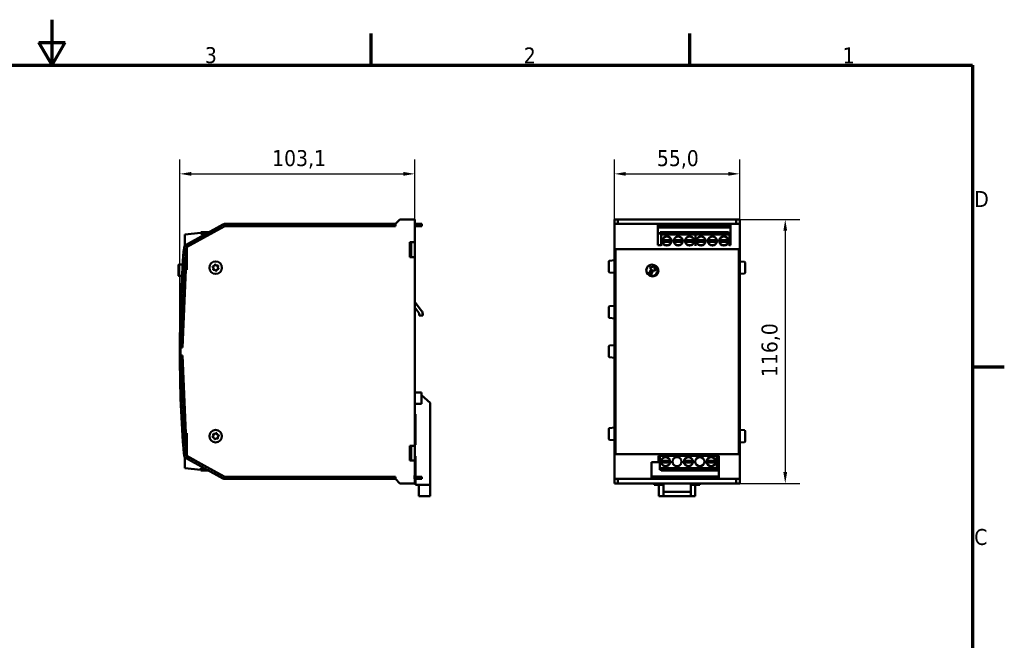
# Model space of a CAD drawing. Header units: millimetres. Extents: x -8 to 1688, y -8 to 1196.
# Tile 11 of 11: x 811 to 1676, y 651 to 1196. Entities that reach past the tile are written whole.
import ezdxf

# ---------------------------------------------------------------- set-up
doc = ezdxf.new("R2010")
doc.units = ezdxf.units.MM
doc.header["$LTSCALE"] = 4
for name, color, linetype, lineweight in [('Bordo (ISO)', 7, 'Continuous', 70), ('Quota (ISO)', 7, 'Continuous', 25), ('Simbolo (ISO)', 7, 'Continuous', 25), ('Visibile (ISO)', 7, 'Continuous', 50)]:
    doc.layers.add(name, color=color, linetype=linetype, lineweight=lineweight)
doc.styles.add('Testo nota (ISO)', font='tahoma.ttf')
doc.dimstyles.new('Default (ISO)', dxfattribs={"dimscale": 4, "dimtxt": 3.5, "dimasz": 2.5, "dimexe": 3.175, "dimexo": 0, "dimgap": 0.762, "dimtad": 1, "dimdec": 1, "dimrnd": 1e-08, "dimzin": 0, "dimtxsty": 'Testo nota (ISO)', "dimcen": 0.09, "dimdle": 10, "dimclrd": 256, "dimclre": 256, "dimclrt": 256, "dimazin": 0, "dimtfac": 1.001486, "dimtmove": 0, "dimatfit": 3, "dimfxl": 1, "dimtolj": 1, "dimtzin": 0, "dimlwd": -1, "dimlwe": -1, "dimarcsym": 0})

# ---------------------------------------------------------------- blocks, each defined once
blk = doc.blocks.new('Bordi adel')
at = {"layer": 'Bordo (ISO)'}
for p, q in [((210, 289), (210, 299)), ((207.11, 294), (212.89, 294)), ((210, 289), (207.11, 294)), ((210, 289), (212.89, 294)), ((280, 289), (280, 296)), ((350, 289), (350, 296)), ((8, 289), (412, 289)), ((412, 289), (412, 8)), ((412, 222.75), (419, 222.75))]:
    blk.add_line(p, q, dxfattribs=at)
at = {"layer": 'Simbolo (ISO)', "char_height": 3.5, "style": 'Testo nota (ISO)'}
for s, insert, attachment_point in [('3', (244.83, 289.4), 8), ('2', (314.83, 289.4), 8), ('1', (384.83, 289.4), 8), ('D', (412.4, 259.62), 4), ('C', (412.4, 185.38), 4)]:
    blk.add_mtext(s, dxfattribs=dict(at, insert=insert, attachment_point=attachment_point))
blk = doc.blocks.new('*D6')
at = {"layer": 'Defpoints', "color": 0, "transparency": 16777216}
for p in [(1158.33, 1060.59), (1158.33, 1020.59), (952.13, 907.99)]:
    blk.add_point(p, dxfattribs=at)
at = {"layer": 'Quota (ISO)', "transparency": 16777216}
for p, q in [((952.13, 907.99), (952.13, 1073.29)), ((1158.33, 1020.59), (1158.33, 1073.29)), ((962.13, 1060.59), (1148.33, 1060.59))]:
    blk.add_line(p, q, dxfattribs=at)
for points in [[(962.13, 1062.26), (962.13, 1058.92), (952.13, 1060.59)], [(1148.33, 1062.26), (1148.33, 1058.92), (1158.33, 1060.59)]]:
    blk.add_solid(points, dxfattribs=at)
at = {"layer": 'Quota (ISO)', "transparency": 16777216, "insert": (1033.13, 1081.41), "char_height": 14, "attachment_point": 1, "style": 'Testo nota (ISO)'}
blk.add_mtext('\\A1;103,1', dxfattribs=at)
blk = doc.blocks.new('*D7')
at = {"layer": 'Defpoints', "color": 0, "transparency": 16777216}
for p in [(1443.66, 1060.59), (1333.66, 1020.59), (1443.66, 1020.59)]:
    blk.add_point(p, dxfattribs=at)
at = {"layer": 'Quota (ISO)', "transparency": 16777216}
for p, q in [((1333.66, 1020.59), (1333.66, 1073.29)), ((1443.66, 1020.59), (1443.66, 1073.29)), ((1343.66, 1060.59), (1433.66, 1060.59))]:
    blk.add_line(p, q, dxfattribs=at)
for points in [[(1343.66, 1062.26), (1343.66, 1058.92), (1333.66, 1060.59)], [(1433.66, 1062.26), (1433.66, 1058.92), (1443.66, 1060.59)]]:
    blk.add_solid(points, dxfattribs=at)
at = {"layer": 'Quota (ISO)', "transparency": 16777216, "insert": (1370.95, 1081.4), "char_height": 14, "attachment_point": 1, "style": 'Testo nota (ISO)'}
blk.add_mtext('\\A1;55,0', dxfattribs=at)
blk = doc.blocks.new('*D8')
at = {"layer": 'Defpoints', "color": 0, "transparency": 16777216}
for p in [(1443.66, 1020.59), (1443.66, 788.59), (1483.66, 788.59)]:
    blk.add_point(p, dxfattribs=at)
at = {"layer": 'Quota (ISO)', "transparency": 16777216}
for p, q in [((1443.66, 1020.59), (1496.36, 1020.59)), ((1483.66, 1010.59), (1483.66, 798.59)), ((1443.66, 788.59), (1496.36, 788.59))]:
    blk.add_line(p, q, dxfattribs=at)
for points in [[(1481.99, 1010.59), (1485.33, 1010.59), (1483.66, 1020.59)], [(1481.99, 798.59), (1485.33, 798.59), (1483.66, 788.59)]]:
    blk.add_solid(points, dxfattribs=at)
at = {"layer": 'Quota (ISO)', "transparency": 16777216, "insert": (1462.85, 882.1), "char_height": 14, "attachment_point": 1, "rotation": 90, "style": 'Testo nota (ISO)'}
blk.add_mtext('\\A1;116,0', dxfattribs=at)

msp = doc.modelspace()

# ---------------------------------------------------------------- linework, layer by layer
at = {"layer": 'Visibile (ISO)'}
for p, q in [((1145.33, 1020.59), (1141.33, 1016.59)), ((1145.33, 1020.59), (1153.83, 1020.59)), ((1158.07, 1020.59), (1153.83, 1020.59)), ((1158.33, 1020.59), (1158.07, 1020.59)), ((1158.33, 1020.59), (1158.33, 795.59)), ((1333.66, 1016.59), (1333.66, 1020.59)), ((1333.66, 1020.59), (1336.66, 1020.59)), ((1336.66, 1020.59), (1336.66, 1016.59)), ((1336.66, 1020.59), (1338.16, 1020.59)), ((1338.16, 1020.59), (1439.16, 1020.59)), ((1440.66, 1020.59), (1439.16, 1020.59)), ((1440.66, 1016.59), (1440.66, 1020.59)), ((1440.66, 1020.59), (1443.66, 1020.59)), ((1443.66, 1020.59), (1443.66, 1016.59)), ((989.97, 1016.21), (956.99, 997.94)), ((990.94, 1014.46), (957.96, 996.19)), ((991.33, 1014.59), (958.33, 996.39)), ((1141.33, 1014.59), (991.33, 1014.59)), ((1139.16, 1016.59), (991.42, 1016.59)), ((1139.16, 1014.59), (991.42, 1014.59)), ((1139.16, 1016.59), (1141.33, 1016.59)), ((1139.16, 1014.59), (1139.16, 1016.59)), ((1141.33, 1016.59), (1141.33, 1014.59)), ((1158.33, 1016.59), (1160.16, 1016.59)), ((1160.16, 1014.59), (1158.33, 1014.59)), ((1160.16, 1016.59), (1160.16, 1014.59)), ((1160.16, 1016.59), (1162.56, 1016.59)), ((1162.56, 1014.59), (1160.16, 1014.59)), ((1164.56, 1016.59), (1162.56, 1016.59)), ((1162.56, 1014.59), (1164.56, 1014.59)), ((1164.56, 1014.59), (1164.56, 1016.59)), ((1371.66, 1016.59), (1333.66, 1016.59)), ((1333.66, 1016.59), (1333.66, 1016.21)), ((1333.66, 997.94), (1333.66, 1016.21)), ((1371.66, 1016.59), (1371.66, 1016.21)), ((1371.66, 1016.59), (1435.46, 1016.59)), ((1371.66, 997.94), (1371.66, 1016.21)), ((1435.46, 1014.59), (1371.66, 1014.59)), ((1371.66, 1013.56), (1435.46, 1013.56)), ((1376.19, 1013.59), (1376.19, 1014.59)), ((1406.19, 1013.59), (1376.19, 1013.59)), ((1406.19, 1014.59), (1406.19, 1013.59)), ((1419.16, 1013.56), (1419.16, 1014.59)), ((1432.16, 1014.59), (1432.16, 1013.56)), ((1435.46, 1016.21), (1435.46, 1016.59)), ((1443.66, 1016.59), (1435.46, 1016.59)), ((1435.46, 1016.21), (1435.46, 997.94)), ((1443.66, 1016.21), (1443.66, 1016.59)), ((1443.66, 1016.21), (1443.66, 997.94)), ((956.35, 1007.43), (970.55, 1008.68)), ((956.35, 997.42), (956.35, 1007.43)), ((970.55, 1009.24), (970.55, 1008.68)), ((977.38, 1009.24), (970.55, 1009.24)), ((970.55, 1007.81), (970.55, 1008.68)), ((974.81, 1007.81), (970.55, 1007.81)), ((979.04, 1007.81), (978.94, 1007.81)), ((981.62, 1009.24), (981.5, 1009.24)), ((1403.72, 1009.24), (1373.72, 1009.24)), ((1373.72, 1007.24), (1373.72, 1009.24)), ((1374.72, 1007.81), (1373.72, 1007.24)), ((1374.72, 1008.68), (1403.72, 1008.68)), ((1374.72, 1007.43), (1374.72, 1008.68)), ((1374.72, 1007.43), (1404.72, 1007.43)), ((1374.72, 997.42), (1374.72, 1007.43)), ((1377.92, 1005.21), (1376.15, 1003.44)), ((1383.29, 1003.44), (1381.53, 1005.21)), ((1387.92, 1005.21), (1386.15, 1003.44)), ((1393.29, 1003.44), (1391.53, 1005.21)), ((1397.92, 1005.21), (1396.15, 1003.44)), ((1403.29, 1003.44), (1401.53, 1005.21)), ((1433.72, 1009.24), (1403.72, 1009.24)), ((1403.72, 1008.68), (1403.72, 1009.24)), ((1403.72, 1009.24), (1403.72, 1008.68)), ((1404.72, 1008.68), (1403.72, 1008.68)), ((1404.72, 1008.68), (1433.72, 1008.68)), ((1404.72, 1007.43), (1404.72, 1008.68)), ((1404.72, 1007.43), (1404.72, 1008.68)), ((1404.72, 1007.43), (1434.72, 1007.43)), ((1404.72, 997.42), (1404.72, 1007.43)), ((1404.72, 997.42), (1404.72, 1007.43)), ((1407.92, 1005.21), (1406.15, 1003.44)), ((1413.29, 1003.44), (1411.53, 1005.21)), ((1417.92, 1005.21), (1416.15, 1003.44)), ((1423.29, 1003.44), (1421.53, 1005.21)), ((1427.92, 1005.21), (1426.15, 1003.44)), ((1433.29, 1003.44), (1431.53, 1005.21)), ((1433.72, 1009.24), (1433.72, 1008.68)), ((1434.72, 1008.68), (1433.72, 1008.68)), ((1434.72, 1007.43), (1434.72, 1008.68)), ((1434.72, 997.42), (1434.72, 1007.43)), ((955.57, 994.33), (955.63, 994.33)), ((958.33, 995.96), (957.8, 996.03)), ((958.33, 996.39), (958.33, 976.39)), ((1154.17, 987.49), (1154.17, 1000.49)), ((1158.31, 1000.49), (1154.17, 1000.49)), ((1155.32, 987.49), (1155.32, 1000.49)), ((1158.31, 1000.49), (1158.31, 987.49)), ((1333.66, 997.94), (1333.66, 996.02)), ((1333.66, 996.02), (1333.66, 909.59)), ((1442.86, 994.33), (1334.66, 994.33)), ((1334.66, 907.99), (1334.66, 994.33)), ((1371.66, 997.94), (1371.66, 997.93)), ((1374.72, 997.93), (1371.66, 997.93)), ((1377.92, 998.07), (1376.15, 999.83)), ((1383.1, 1002.34), (1376.34, 1002.34)), ((1383.1, 1000.94), (1376.34, 1000.94)), ((1381.23, 997.93), (1378.22, 997.93)), ((1383.29, 999.83), (1381.53, 998.07)), ((1387.92, 998.07), (1386.15, 999.83)), ((1393.1, 1002.34), (1386.34, 1002.34)), ((1393.1, 1000.94), (1386.34, 1000.94)), ((1391.23, 997.93), (1388.22, 997.93)), ((1393.29, 999.83), (1391.53, 998.07)), ((1397.92, 998.07), (1396.15, 999.83)), ((1396.34, 1002.34), (1403.1, 1002.34)), ((1396.34, 1000.94), (1403.1, 1000.94)), ((1401.23, 997.93), (1398.22, 997.93)), ((1403.29, 999.83), (1401.53, 998.07)), ((1407.92, 998.07), (1406.15, 999.83)), ((1413.1, 1002.34), (1406.34, 1002.34)), ((1413.1, 1000.94), (1406.34, 1000.94)), ((1411.23, 997.93), (1408.22, 997.93)), ((1413.29, 999.83), (1411.53, 998.07)), ((1417.92, 998.07), (1416.15, 999.83)), ((1423.1, 1002.34), (1416.34, 1002.34)), ((1423.1, 1000.94), (1416.34, 1000.94)), ((1421.23, 997.93), (1418.22, 997.93)), ((1423.29, 999.83), (1421.53, 998.07)), ((1427.92, 998.07), (1426.15, 999.83)), ((1426.34, 1002.34), (1433.1, 1002.34)), ((1426.34, 1000.94), (1433.1, 1000.94)), ((1431.23, 997.93), (1428.22, 997.93)), ((1433.29, 999.83), (1431.53, 998.07)), ((1435.46, 997.93), (1434.72, 997.93)), ((1435.46, 997.93), (1435.46, 997.94)), ((1442.86, 994.33), (1442.86, 907.99)), ((1443.66, 996.02), (1443.66, 997.94)), ((1443.66, 909.59), (1443.66, 996.02)), ((1154.17, 987.49), (1158.31, 987.49)), ((950.82, 971.28), (950.82, 980.48)), ((954.58, 980.88), (951.22, 980.88)), ((958.33, 980.88), (956.71, 980.88)), ((1328.86, 974.66), (1328.86, 983.72)), ((1329.41, 984.32), (1333.66, 984.69)), ((1363.79, 972.91), (1366.29, 977.24)), ((1364.56, 978.24), (1368.66, 979.34)), ((1366.29, 977.24), (1364.56, 978.24)), ((1368.66, 979.34), (1369.76, 975.24)), ((1447.91, 983.32), (1443.66, 983.69)), ((1448.46, 982.72), (1448.46, 973.66)), ((953.95, 970.88), (951.22, 970.88)), ((957.47, 976.39), (954.53, 907.99)), ((957.23, 970.88), (956.11, 970.88)), ((958.33, 976.39), (957.47, 976.39)), ((1329.41, 974.06), (1333.66, 973.69)), ((1365.52, 971.91), (1363.79, 972.91)), ((1368.02, 976.24), (1365.52, 971.91)), ((1369.76, 975.24), (1368.02, 976.24)), ((1447.91, 973.06), (1443.66, 972.69)), ((1161.92, 938.48), (1158.33, 943.26)), ((1158.73, 947.71), (1164.32, 940.29)), ((1328.86, 934.66), (1328.86, 943.72)), ((1329.41, 944.32), (1333.66, 944.69)), ((1162.33, 936.11), (1162.33, 937.28)), ((1165.33, 936.11), (1162.33, 936.11)), ((1165.33, 937.28), (1165.33, 936.11)), ((1329.41, 934.06), (1333.66, 933.69)), ((952.13, 901.19), (952.13, 907.99)), ((952.29, 909.59), (954.29, 909.59)), ((952.53, 907.99), (952.53, 901.19)), ((954.53, 907.99), (952.73, 907.99)), ((952.73, 901.19), (952.73, 907.99)), ((1328.86, 900.06), (1328.86, 909.12)), ((1329.41, 909.72), (1333.66, 910.09)), ((1333.66, 907.99), (1333.66, 909.59)), ((1333.66, 909.59), (1334.66, 909.59)), ((1334.66, 907.99), (1333.66, 907.99)), ((1333.66, 907.99), (1333.66, 901.19)), ((1334.66, 907.99), (1334.66, 901.19)), ((1442.86, 909.59), (1443.66, 909.59)), ((1443.66, 907.99), (1442.86, 907.99)), ((1442.86, 901.19), (1442.86, 907.99)), ((1443.66, 909.59), (1443.66, 907.99)), ((1443.66, 901.19), (1443.66, 907.99)), ((954.29, 899.59), (952.29, 899.59)), ((952.73, 901.19), (954.53, 901.19)), ((954.53, 901.19), (957.47, 832.79)), ((1329.41, 899.46), (1333.66, 899.09)), ((1333.66, 899.59), (1333.66, 901.19)), ((1333.66, 901.19), (1334.66, 901.19)), ((1333.66, 899.59), (1333.66, 813.16)), ((1334.66, 899.59), (1333.66, 899.59)), ((1334.66, 814.25), (1334.66, 901.19)), ((1442.86, 901.19), (1443.66, 901.19)), ((1442.86, 901.19), (1442.86, 814.25)), ((1443.66, 899.59), (1442.86, 899.59)), ((1443.66, 901.19), (1443.66, 899.59)), ((1443.66, 813.16), (1443.66, 899.59)), ((1158.33, 868.59), (1161.33, 868.59)), ((1164.33, 868.59), (1161.33, 868.59)), ((1164.33, 868.59), (1164.33, 858.59)), ((1171.93, 859.36), (1164.33, 866.2)), ((1158.33, 858.59), (1161.33, 858.59)), ((1164.33, 858.59), (1161.33, 858.59)), ((1171.93, 787.36), (1171.93, 859.36)), ((1158.93, 849.66), (1158.33, 849.66)), ((1158.93, 849.66), (1158.93, 822.66)), ((957.47, 832.79), (958.33, 832.79)), ((958.33, 832.79), (958.33, 812.79)), ((1328.86, 827.66), (1328.86, 836.72)), ((1329.41, 837.32), (1333.66, 837.69)), ((1447.91, 835.32), (1443.66, 835.69)), ((1448.46, 834.72), (1448.46, 825.66)), ((1154.17, 808.69), (1154.17, 821.69)), ((1158.31, 821.69), (1154.17, 821.69)), ((1155.32, 808.69), (1155.32, 821.69)), ((1158.31, 821.69), (1158.31, 808.69)), ((1158.93, 822.66), (1158.33, 822.66)), ((1329.41, 827.06), (1333.66, 826.69)), ((1447.91, 825.06), (1443.66, 824.69)), ((955.62, 814.25), (955.68, 814.25)), ((958.33, 813.44), (957.75, 813.36)), ((957.96, 812.99), (990.94, 794.72)), ((958.33, 812.79), (991.33, 794.59)), ((1155.32, 812.66), (1154.17, 812.66)), ((1158.93, 812.66), (1158.33, 812.66)), ((1158.93, 812.66), (1158.93, 794.59)), ((1333.66, 813.16), (1333.66, 811.24)), ((1334.66, 814.25), (1442.86, 814.25)), ((1372.26, 813.05), (1425.26, 813.05)), ((1372.26, 813.05), (1372.26, 811.24)), ((1373.64, 813.05), (1373.64, 801.96)), ((1423.64, 813.05), (1423.64, 801.96)), ((1425.26, 811.24), (1425.26, 813.05)), ((1443.66, 811.24), (1443.66, 813.16)), ((956.35, 811.76), (956.35, 801.96)), ((956.99, 811.24), (989.97, 792.97)), ((1154.17, 808.69), (1158.31, 808.69)), ((1333.66, 792.97), (1333.66, 811.24)), ((1366.26, 807.27), (1372.26, 807.27)), ((1366.26, 792.97), (1366.26, 807.27)), ((1372.26, 807.27), (1372.26, 811.24)), ((1375.07, 809.56), (1376.84, 811.33)), ((1375.07, 805.96), (1376.84, 804.19)), ((1382.02, 808.46), (1375.26, 808.46)), ((1382.02, 807.06), (1375.26, 807.06)), ((1380.45, 811.33), (1382.21, 809.56)), ((1380.45, 804.19), (1382.21, 805.96)), ((1385.07, 809.56), (1386.84, 811.33)), ((1385.07, 805.96), (1386.84, 804.19)), ((1390.45, 811.33), (1392.21, 809.56)), ((1390.45, 804.19), (1392.21, 805.96)), ((1395.07, 809.56), (1396.84, 811.33)), ((1395.07, 805.96), (1396.84, 804.19)), ((1395.26, 808.46), (1402.02, 808.46)), ((1395.26, 807.06), (1402.02, 807.06)), ((1400.45, 811.33), (1402.21, 809.56)), ((1400.45, 804.19), (1402.21, 805.96)), ((1405.07, 809.56), (1406.84, 811.33)), ((1405.07, 805.96), (1406.84, 804.19)), ((1410.45, 811.33), (1412.21, 809.56)), ((1410.45, 804.19), (1412.21, 805.96)), ((1415.07, 809.56), (1416.84, 811.33)), ((1415.07, 805.96), (1416.84, 804.19)), ((1415.26, 808.46), (1422.02, 808.46)), ((1415.26, 807.06), (1422.02, 807.06)), ((1420.45, 811.33), (1422.21, 809.56)), ((1420.45, 804.19), (1422.21, 805.96)), ((1425.26, 811.24), (1425.26, 792.97)), ((1443.66, 811.24), (1443.66, 792.97)), ((956.35, 801.96), (970.55, 800.72)), ((970.55, 802.16), (970.55, 800.16)), ((970.55, 802.16), (973.38, 802.16)), ((970.55, 800.16), (976.99, 800.16)), ((977.51, 802.16), (977.6, 802.16)), ((981.11, 800.16), (981.23, 800.16)), ((1158.23, 792.59), (1158.23, 795.59)), ((1158.33, 795.59), (1158.23, 795.59)), ((1158.33, 795.59), (1158.33, 794.59)), ((1373.64, 801.96), (1373.64, 800.72)), ((1423.64, 801.96), (1373.64, 801.96)), ((1373.64, 800.72), (1374.64, 800.72)), ((1423.64, 800.72), (1374.64, 800.72)), ((1374.64, 800.16), (1374.64, 800.72)), ((1374.64, 800.16), (1424.64, 800.16)), ((1423.64, 801.58), (1424.64, 802.16)), ((1423.64, 801.96), (1423.64, 800.72)), ((1424.64, 802.16), (1424.64, 800.16)), ((991.33, 794.59), (1141.33, 794.59)), ((991.42, 794.59), (1139.16, 794.59)), ((991.42, 792.59), (1139.16, 792.59)), ((1139.16, 792.59), (1139.16, 794.59)), ((1141.33, 792.59), (1139.16, 792.59)), ((1141.33, 794.59), (1141.33, 792.59)), ((1141.33, 792.59), (1145.33, 788.59)), ((1153.83, 788.59), (1145.33, 788.59)), ((1153.83, 788.59), (1158.07, 788.59)), ((1158.07, 788.59), (1158.33, 788.59)), ((1158.23, 794.59), (1158.56, 794.59)), ((1158.23, 792.59), (1158.33, 792.59)), ((1158.33, 792.59), (1158.33, 788.59)), ((1158.56, 792.59), (1158.33, 792.59)), ((1158.56, 794.59), (1162.56, 794.59)), ((1158.56, 792.59), (1158.56, 794.59)), ((1162.56, 792.59), (1158.56, 792.59)), ((1158.93, 792.59), (1158.93, 787.36)), ((1158.93, 787.36), (1171.93, 787.36)), ((1161.93, 787.36), (1161.93, 777.36)), ((1164.56, 794.59), (1162.56, 794.59)), ((1162.56, 792.59), (1164.56, 792.59)), ((1164.56, 794.59), (1164.56, 792.59)), ((1171.93, 787.36), (1171.93, 777.36)), ((1333.66, 792.97), (1333.66, 792.59)), ((1333.66, 788.59), (1333.66, 792.59)), ((1366.26, 792.59), (1333.66, 792.59)), ((1336.66, 788.59), (1333.66, 788.59)), ((1336.66, 792.59), (1336.66, 788.59)), ((1336.66, 788.59), (1338.16, 788.59)), ((1439.16, 788.59), (1338.16, 788.59)), ((1366.26, 794.77), (1425.26, 794.77)), ((1366.26, 794.59), (1425.26, 794.59)), ((1366.26, 792.97), (1366.26, 792.59)), ((1425.26, 792.59), (1366.26, 792.59)), ((1367.56, 794.77), (1367.56, 794.59)), ((1368.66, 787.36), (1368.66, 788.59)), ((1368.66, 787.36), (1376.66, 787.36)), ((1372.66, 777.36), (1372.66, 787.36)), ((1376.66, 787.36), (1376.66, 788.59)), ((1376.66, 787.36), (1376.66, 777.36)), ((1400.66, 788.59), (1400.66, 787.36)), ((1400.66, 777.36), (1400.66, 787.36)), ((1400.66, 787.36), (1408.66, 787.36)), ((1404.66, 787.36), (1404.66, 777.36)), ((1408.66, 788.59), (1408.66, 787.36)), ((1409.76, 794.59), (1409.76, 794.77)), ((1425.26, 792.59), (1425.26, 792.97)), ((1443.66, 792.59), (1425.26, 792.59)), ((1440.66, 788.59), (1439.16, 788.59)), ((1440.66, 788.59), (1440.66, 792.59)), ((1443.66, 788.59), (1440.66, 788.59)), ((1443.66, 792.59), (1443.66, 792.97)), ((1443.66, 792.59), (1443.66, 788.59)), ((1400.66, 781.36), (1376.66, 781.36)), ((1171.93, 777.36), (1161.93, 777.36)), ((1376.66, 777.36), (1372.66, 777.36)), ((1400.66, 777.36), (1376.66, 777.36)), ((1404.66, 777.36), (1400.66, 777.36))]:
    msp.add_line(p, q, dxfattribs=at)
for centre, radius in [((1379.72, 1001.64), 4), ((1389.72, 1001.64), 4), ((1399.72, 1001.64), 4), ((1409.72, 1001.64), 4), ((1419.72, 1001.64), 4), ((1429.72, 1001.64), 4), ((983.53, 978.19), 5.5), ((1366.66, 975.88), 5), ((983.53, 830.19), 5.5), ((1378.64, 807.76), 4), ((1388.64, 807.76), 4), ((1398.64, 807.76), 4), ((1408.64, 807.76), 4), ((1418.64, 807.76), 4)]:
    msp.add_circle(centre, radius, dxfattribs=at)
for centre, radius, start, end in [((991.42, 1013.59), 3, 90, 119), ((991.42, 1013.59), 1, 90, 119), ((1379.72, 1001.64), 3.85, 144.24407, 169.52432), ((1379.72, 1001.64), 3.85, 54.24407, 125.75593), ((1379.72, 1001.64), 3.85, 10.47568, 35.75593), ((1389.72, 1001.64), 3.85, 144.24407, 169.52432), ((1389.72, 1001.64), 3.85, 54.24407, 125.75593), ((1389.72, 1001.64), 3.85, 10.47568, 35.75593), ((1399.72, 1001.64), 3.85, 144.24407, 169.52432), ((1399.72, 1001.64), 3.85, 54.24407, 125.75593), ((1399.72, 1001.64), 3.85, 10.47568, 35.75593), ((1409.72, 1001.64), 3.85, 144.24407, 169.52432), ((1409.72, 1001.64), 3.85, 54.24407, 125.75593), ((1409.72, 1001.64), 3.85, 10.47568, 35.75593), ((1419.72, 1001.64), 3.85, 144.24407, 169.52432), ((1419.72, 1001.64), 3.85, 54.24407, 125.75593), ((1419.72, 1001.64), 3.85, 10.47568, 35.75593), ((1429.72, 1001.64), 3.85, 144.24407, 169.52432), ((1429.72, 1001.64), 3.85, 54.24407, 125.75593), ((1429.72, 1001.64), 3.85, 10.47568, 35.75593), ((2035.54, 907.99), 1083.41, 175.42892, 180), ((2154.28, 904.59), 1202, 175.63761, 179.76166), ((2154.28, 904.59), 1200, 175.63761, 179.76127), ((958.16, 995.84), 2.4, 119, 175.63761), ((958.16, 995.84), 0.4, 119, 175.63761), ((1379.72, 1001.64), 3.85, 169.52432, 190.47568), ((1379.72, 1001.64), 3.85, 190.47568, 215.75593), ((1379.72, 1001.64), 3.85, 234.24407, 254.3129), ((1379.72, 1001.64), 3.85, 285.6871, 305.75593), ((1379.72, 1001.64), 3.85, 324.24407, 349.52432), ((1379.72, 1001.64), 3.85, 349.52432, 10.47568), ((1389.72, 1001.64), 3.85, 169.52432, 190.47568), ((1389.72, 1001.64), 3.85, 190.47568, 215.75593), ((1389.72, 1001.64), 3.85, 234.24407, 254.3129), ((1389.72, 1001.64), 3.85, 285.6871, 305.75593), ((1389.72, 1001.64), 3.85, 324.24407, 349.52432), ((1389.72, 1001.64), 3.85, 349.52432, 10.47568), ((1399.72, 1001.64), 3.85, 169.52432, 190.47568), ((1399.72, 1001.64), 3.85, 190.47568, 215.75593), ((1399.72, 1001.64), 3.85, 234.24407, 254.3129), ((1399.72, 1001.64), 3.85, 285.6871, 305.75593), ((1399.72, 1001.64), 3.85, 324.24407, 349.52432), ((1399.72, 1001.64), 3.85, 349.52432, 10.47568), ((1409.72, 1001.64), 3.85, 169.52432, 190.47568), ((1409.72, 1001.64), 3.85, 190.47568, 215.75593), ((1409.72, 1001.64), 3.85, 234.24407, 254.3129), ((1409.72, 1001.64), 3.85, 285.6871, 305.75593), ((1409.72, 1001.64), 3.85, 324.24407, 349.52432), ((1409.72, 1001.64), 3.85, 349.52432, 10.47568), ((1419.72, 1001.64), 3.85, 169.52432, 190.47568), ((1419.72, 1001.64), 3.85, 190.47568, 215.75593), ((1419.72, 1001.64), 3.85, 234.24407, 254.3129), ((1419.72, 1001.64), 3.85, 285.6871, 305.75593), ((1419.72, 1001.64), 3.85, 324.24407, 349.52432), ((1419.72, 1001.64), 3.85, 349.52432, 10.47568), ((1429.72, 1001.64), 3.85, 169.52432, 190.47568), ((1429.72, 1001.64), 3.85, 190.47568, 215.75593), ((1429.72, 1001.64), 3.85, 234.24407, 254.3129), ((1429.72, 1001.64), 3.85, 285.6871, 305.75593), ((1429.72, 1001.64), 3.85, 324.24407, 349.52432), ((1429.72, 1001.64), 3.85, 349.52432, 10.47568), ((951.22, 980.48), 0.4, 90, 180), ((981.35, 978.94), 0.5, 85.81244, 236.00167), ((980.45, 977.6), 1.12, 325.81244, 56.00167), ((981.79, 976.68), 0.5, 145.81244, 296.00167), ((981.47, 980.56), 1.12, 265.81244, 356.00167), ((983.09, 980.45), 0.5, 25.81244, 176.00167), ((984.55, 981.16), 1.12, 205.81244, 296.00167), ((985.58, 975.82), 1.12, 85.81244, 176.00167), ((985.27, 979.7), 0.5, 325.81244, 116.00167), ((986.61, 978.78), 1.12, 145.81244, 236.00167), ((985.7, 977.44), 0.5, 265.81244, 56.00167), ((1329.46, 983.72), 0.6, 95, 180), ((1447.86, 982.72), 0.6, 0, 85), ((951.22, 971.28), 0.4, 180, 270), ((982.5, 975.22), 1.12, 25.81244, 116.00167), ((983.96, 975.93), 0.5, 205.81244, 356.00167), ((1329.46, 974.66), 0.6, 180, 265), ((1447.86, 973.66), 0.6, 275, 0), ((1160.33, 948.91), 2, 180, 217), ((1329.46, 943.72), 0.6, 95, 180), ((1160.33, 937.28), 2, 0, 37), ((1160.33, 937.28), 5, 0, 37), ((1329.46, 934.66), 0.6, 180, 265), ((2035.54, 907.99), 1083.01, 179.91535, 180), ((2154.28, 904.59), 1200, 179.76127, 179.83766), ((1329.46, 909.12), 0.6, 95, 180), ((2035.54, 901.19), 1083.41, 180, 184.60286), ((2154.28, 904.59), 1202, 180.23834, 184.36239), ((2035.54, 901.19), 1083.01, 180, 180.08465), ((2154.28, 904.59), 1200, 180.16234, 180.23873), ((2154.28, 904.59), 1200, 180.23873, 184.36239), ((1329.46, 900.06), 0.6, 180, 265), ((981.3, 829.62), 0.5, 119.35103, 269.54026), ((980.5, 831.03), 1.12, 299.35103, 29.54026), ((981.92, 831.83), 0.5, 59.35103, 209.54026), ((982.74, 833.23), 1.12, 239.35103, 329.54026), ((984.14, 832.41), 0.5, 359.35103, 149.54026), ((985.77, 832.39), 1.12, 179.35103, 269.54026), ((986.55, 829.35), 1.12, 119.35103, 209.54026), ((985.75, 830.76), 0.5, 299.35103, 89.54026), ((1329.46, 836.72), 0.6, 95, 180), ((1447.86, 834.72), 0.6, 0, 85), ((981.29, 827.99), 1.12, 359.35103, 89.54026), ((982.91, 827.97), 0.5, 179.35103, 329.54026), ((984.31, 827.15), 1.12, 59.35103, 149.54026), ((985.14, 828.55), 0.5, 239.35103, 29.54026), ((1329.46, 827.66), 0.6, 180, 265), ((1447.86, 825.66), 0.6, 275, 0), ((958.16, 813.34), 2.4, 184.36239, 241), ((958.16, 813.34), 0.4, 184.36239, 241), ((1378.64, 807.76), 3.85, 169.52432, 190.47568), ((1378.64, 807.76), 3.85, 144.24407, 169.52432), ((1378.64, 807.76), 3.85, 190.47568, 215.75593), ((1378.64, 807.76), 3.85, 54.24407, 125.75593), ((1378.64, 807.76), 3.85, 234.24407, 305.75593), ((1378.64, 807.76), 3.85, 10.47568, 35.75593), ((1378.64, 807.76), 3.85, 324.24407, 349.52432), ((1378.64, 807.76), 3.85, 349.52432, 10.47568), ((1398.64, 807.76), 3.85, 169.52432, 190.47568), ((1398.64, 807.76), 3.85, 144.24407, 169.52432), ((1398.64, 807.76), 3.85, 190.47568, 215.75593), ((1398.64, 807.76), 3.85, 54.24407, 125.75593), ((1398.64, 807.76), 3.85, 234.24407, 305.75593), ((1398.64, 807.76), 3.85, 10.47568, 35.75593), ((1398.64, 807.76), 3.85, 324.24407, 349.52432), ((1398.64, 807.76), 3.85, 349.52432, 10.47568), ((1418.64, 807.76), 3.85, 169.52432, 190.47568), ((1418.64, 807.76), 3.85, 144.24407, 169.52432), ((1418.64, 807.76), 3.85, 190.47568, 215.75593), ((1418.64, 807.76), 3.85, 54.24407, 125.75593), ((1418.64, 807.76), 3.85, 234.24407, 305.75593), ((1418.64, 807.76), 3.85, 10.47568, 35.75593), ((1418.64, 807.76), 3.85, 324.24407, 349.52432), ((1418.64, 807.76), 3.85, 349.52432, 10.47568), ((991.42, 795.59), 3, 241, 270), ((991.42, 795.59), 1, 241, 270)]:
    msp.add_arc(centre, radius, start, end, dxfattribs=at)
for points, knots in [([(1375.94, 1002.34), (1375.94, 1002.34), (1375.95, 1002.34), (1375.99, 1002.34), (1376.02, 1002.34), (1376.09, 1002.34), (1376.14, 1002.34), (1376.23, 1002.34), (1376.29, 1002.34), (1376.34, 1002.34)], [0, 0, 0, 0, 0.00736219, 0.00736219, 0.01478815, 0.01478815, 0.02230139, 0.02230139, 0.02990555, 0.02990555, 0.02990555, 0.02990555]), ([(1376.34, 1000.94), (1376.29, 1000.94), (1376.23, 1000.94), (1376.14, 1000.94), (1376.09, 1000.94), (1376.02, 1000.94), (1375.99, 1000.94), (1375.95, 1000.94), (1375.94, 1000.94), (1375.94, 1000.94)], [0.08984713, 0.08984713, 0.08984713, 0.08984713, 0.09745128, 0.09745128, 0.10496453, 0.10496453, 0.11239048, 0.11239048, 0.11975267, 0.11975267, 0.11975267, 0.11975267]), ([(1383.1, 1002.34), (1383.15, 1002.34), (1383.21, 1002.34), (1383.3, 1002.34), (1383.35, 1002.34), (1383.42, 1002.34), (1383.46, 1002.34), (1383.5, 1002.34), (1383.51, 1002.34), (1383.51, 1002.34)], [0.08984713, 0.08984713, 0.08984713, 0.08984713, 0.09745128, 0.09745128, 0.10496453, 0.10496453, 0.11239048, 0.11239048, 0.11975267, 0.11975267, 0.11975267, 0.11975267]), ([(1383.51, 1000.94), (1383.51, 1000.94), (1383.5, 1000.94), (1383.46, 1000.94), (1383.42, 1000.94), (1383.35, 1000.94), (1383.3, 1000.94), (1383.21, 1000.94), (1383.15, 1000.94), (1383.1, 1000.94)], [0, 0, 0, 0, 0.00736219, 0.00736219, 0.01478815, 0.01478815, 0.02230139, 0.02230139, 0.02990555, 0.02990555, 0.02990555, 0.02990555]), ([(1385.94, 1002.34), (1385.94, 1002.34), (1385.95, 1002.34), (1385.99, 1002.34), (1386.02, 1002.34), (1386.09, 1002.34), (1386.14, 1002.34), (1386.23, 1002.34), (1386.29, 1002.34), (1386.34, 1002.34)], [0, 0, 0, 0, 0.00736219, 0.00736219, 0.01478815, 0.01478815, 0.02230139, 0.02230139, 0.02990555, 0.02990555, 0.02990555, 0.02990555]), ([(1386.34, 1000.94), (1386.29, 1000.94), (1386.23, 1000.94), (1386.14, 1000.94), (1386.09, 1000.94), (1386.02, 1000.94), (1385.99, 1000.94), (1385.95, 1000.94), (1385.94, 1000.94), (1385.94, 1000.94)], [0.08984713, 0.08984713, 0.08984713, 0.08984713, 0.09745128, 0.09745128, 0.10496453, 0.10496453, 0.11239048, 0.11239048, 0.11975267, 0.11975267, 0.11975267, 0.11975267]), ([(1393.1, 1002.34), (1393.15, 1002.34), (1393.21, 1002.34), (1393.3, 1002.34), (1393.35, 1002.34), (1393.42, 1002.34), (1393.46, 1002.34), (1393.5, 1002.34), (1393.51, 1002.34), (1393.51, 1002.34)], [0.08984713, 0.08984713, 0.08984713, 0.08984713, 0.09745128, 0.09745128, 0.10496453, 0.10496453, 0.11239048, 0.11239048, 0.11975267, 0.11975267, 0.11975267, 0.11975267]), ([(1393.51, 1000.94), (1393.51, 1000.94), (1393.5, 1000.94), (1393.46, 1000.94), (1393.42, 1000.94), (1393.35, 1000.94), (1393.3, 1000.94), (1393.21, 1000.94), (1393.15, 1000.94), (1393.1, 1000.94)], [0, 0, 0, 0, 0.00736219, 0.00736219, 0.01478815, 0.01478815, 0.02230139, 0.02230139, 0.02990555, 0.02990555, 0.02990555, 0.02990555]), ([(1395.94, 1002.34), (1395.94, 1002.34), (1395.95, 1002.34), (1395.99, 1002.34), (1396.02, 1002.34), (1396.09, 1002.34), (1396.14, 1002.34), (1396.23, 1002.34), (1396.29, 1002.34), (1396.34, 1002.34)], [0, 0, 0, 0, 0.00736219, 0.00736219, 0.01478815, 0.01478815, 0.02230139, 0.02230139, 0.02990555, 0.02990555, 0.02990555, 0.02990555]), ([(1396.34, 1000.94), (1396.29, 1000.94), (1396.23, 1000.94), (1396.14, 1000.94), (1396.09, 1000.94), (1396.02, 1000.94), (1395.99, 1000.94), (1395.95, 1000.94), (1395.94, 1000.94), (1395.94, 1000.94)], [0.08984713, 0.08984713, 0.08984713, 0.08984713, 0.09745128, 0.09745128, 0.10496453, 0.10496453, 0.11239048, 0.11239048, 0.11975267, 0.11975267, 0.11975267, 0.11975267]), ([(1403.1, 1002.34), (1403.15, 1002.34), (1403.21, 1002.34), (1403.3, 1002.34), (1403.35, 1002.34), (1403.42, 1002.34), (1403.46, 1002.34), (1403.5, 1002.34), (1403.51, 1002.34), (1403.51, 1002.34)], [0.08984713, 0.08984713, 0.08984713, 0.08984713, 0.09745128, 0.09745128, 0.10496453, 0.10496453, 0.11239048, 0.11239048, 0.11975267, 0.11975267, 0.11975267, 0.11975267]), ([(1403.51, 1000.94), (1403.51, 1000.94), (1403.5, 1000.94), (1403.46, 1000.94), (1403.42, 1000.94), (1403.35, 1000.94), (1403.3, 1000.94), (1403.21, 1000.94), (1403.15, 1000.94), (1403.1, 1000.94)], [0, 0, 0, 0, 0.00736219, 0.00736219, 0.01478815, 0.01478815, 0.02230139, 0.02230139, 0.02990555, 0.02990555, 0.02990555, 0.02990555]), ([(1405.94, 1002.34), (1405.94, 1002.34), (1405.95, 1002.34), (1405.99, 1002.34), (1406.02, 1002.34), (1406.09, 1002.34), (1406.14, 1002.34), (1406.23, 1002.34), (1406.29, 1002.34), (1406.34, 1002.34)], [0, 0, 0, 0, 0.00736219, 0.00736219, 0.01478815, 0.01478815, 0.02230139, 0.02230139, 0.02990555, 0.02990555, 0.02990555, 0.02990555]), ([(1406.34, 1000.94), (1406.29, 1000.94), (1406.23, 1000.94), (1406.14, 1000.94), (1406.09, 1000.94), (1406.02, 1000.94), (1405.99, 1000.94), (1405.95, 1000.94), (1405.94, 1000.94), (1405.94, 1000.94)], [0.08984713, 0.08984713, 0.08984713, 0.08984713, 0.09745128, 0.09745128, 0.10496453, 0.10496453, 0.11239048, 0.11239048, 0.11975267, 0.11975267, 0.11975267, 0.11975267]), ([(1413.1, 1002.34), (1413.15, 1002.34), (1413.21, 1002.34), (1413.3, 1002.34), (1413.35, 1002.34), (1413.42, 1002.34), (1413.46, 1002.34), (1413.5, 1002.34), (1413.51, 1002.34), (1413.51, 1002.34)], [0.08984713, 0.08984713, 0.08984713, 0.08984713, 0.09745128, 0.09745128, 0.10496453, 0.10496453, 0.11239048, 0.11239048, 0.11975267, 0.11975267, 0.11975267, 0.11975267]), ([(1413.51, 1000.94), (1413.51, 1000.94), (1413.5, 1000.94), (1413.46, 1000.94), (1413.42, 1000.94), (1413.35, 1000.94), (1413.3, 1000.94), (1413.21, 1000.94), (1413.15, 1000.94), (1413.1, 1000.94)], [0, 0, 0, 0, 0.00736219, 0.00736219, 0.01478815, 0.01478815, 0.02230139, 0.02230139, 0.02990555, 0.02990555, 0.02990555, 0.02990555]), ([(1415.94, 1002.34), (1415.94, 1002.34), (1415.95, 1002.34), (1415.99, 1002.34), (1416.02, 1002.34), (1416.09, 1002.34), (1416.14, 1002.34), (1416.23, 1002.34), (1416.29, 1002.34), (1416.34, 1002.34)], [0, 0, 0, 0, 0.00736219, 0.00736219, 0.01478815, 0.01478815, 0.02230139, 0.02230139, 0.02990555, 0.02990555, 0.02990555, 0.02990555]), ([(1416.34, 1000.94), (1416.29, 1000.94), (1416.23, 1000.94), (1416.14, 1000.94), (1416.09, 1000.94), (1416.02, 1000.94), (1415.99, 1000.94), (1415.95, 1000.94), (1415.94, 1000.94), (1415.94, 1000.94)], [0.08984713, 0.08984713, 0.08984713, 0.08984713, 0.09745128, 0.09745128, 0.10496453, 0.10496453, 0.11239048, 0.11239048, 0.11975267, 0.11975267, 0.11975267, 0.11975267]), ([(1423.1, 1002.34), (1423.15, 1002.34), (1423.21, 1002.34), (1423.3, 1002.34), (1423.35, 1002.34), (1423.42, 1002.34), (1423.46, 1002.34), (1423.5, 1002.34), (1423.51, 1002.34), (1423.51, 1002.34)], [0.08984713, 0.08984713, 0.08984713, 0.08984713, 0.09745128, 0.09745128, 0.10496453, 0.10496453, 0.11239048, 0.11239048, 0.11975267, 0.11975267, 0.11975267, 0.11975267]), ([(1423.51, 1000.94), (1423.51, 1000.94), (1423.5, 1000.94), (1423.46, 1000.94), (1423.42, 1000.94), (1423.35, 1000.94), (1423.3, 1000.94), (1423.21, 1000.94), (1423.15, 1000.94), (1423.1, 1000.94)], [0, 0, 0, 0, 0.00736219, 0.00736219, 0.01478815, 0.01478815, 0.02230139, 0.02230139, 0.02990555, 0.02990555, 0.02990555, 0.02990555]), ([(1425.94, 1002.34), (1425.94, 1002.34), (1425.95, 1002.34), (1425.99, 1002.34), (1426.02, 1002.34), (1426.09, 1002.34), (1426.14, 1002.34), (1426.23, 1002.34), (1426.29, 1002.34), (1426.34, 1002.34)], [0, 0, 0, 0, 0.00736219, 0.00736219, 0.01478815, 0.01478815, 0.02230139, 0.02230139, 0.02990555, 0.02990555, 0.02990555, 0.02990555]), ([(1426.34, 1000.94), (1426.29, 1000.94), (1426.23, 1000.94), (1426.14, 1000.94), (1426.09, 1000.94), (1426.02, 1000.94), (1425.99, 1000.94), (1425.95, 1000.94), (1425.94, 1000.94), (1425.94, 1000.94)], [0.08984713, 0.08984713, 0.08984713, 0.08984713, 0.09745128, 0.09745128, 0.10496453, 0.10496453, 0.11239048, 0.11239048, 0.11975267, 0.11975267, 0.11975267, 0.11975267]), ([(1433.1, 1002.34), (1433.15, 1002.34), (1433.21, 1002.34), (1433.3, 1002.34), (1433.35, 1002.34), (1433.42, 1002.34), (1433.46, 1002.34), (1433.5, 1002.34), (1433.51, 1002.34), (1433.51, 1002.34)], [0.08984713, 0.08984713, 0.08984713, 0.08984713, 0.09745128, 0.09745128, 0.10496453, 0.10496453, 0.11239048, 0.11239048, 0.11975267, 0.11975267, 0.11975267, 0.11975267]), ([(1433.51, 1000.94), (1433.51, 1000.94), (1433.5, 1000.94), (1433.46, 1000.94), (1433.42, 1000.94), (1433.35, 1000.94), (1433.3, 1000.94), (1433.21, 1000.94), (1433.15, 1000.94), (1433.1, 1000.94)], [0, 0, 0, 0, 0.00736219, 0.00736219, 0.01478815, 0.01478815, 0.02230139, 0.02230139, 0.02990555, 0.02990555, 0.02990555, 0.02990555]), ([(1369.58, 979.93), (1370.03, 979.7), (1370.43, 979.39), (1371.22, 978.61), (1371.6, 978.05), (1372.11, 976.82), (1372.24, 976.15), (1372.24, 974.89), (1372.11, 974.22), (1371.6, 972.99), (1371.22, 972.43), (1370.33, 971.54), (1369.77, 971.15), (1368.53, 970.64), (1367.86, 970.52), (1367.24, 970.52)], [0.8707704, 0.8707704, 0.8707704, 0.8707704, 0.9424352, 0.9424352, 1.0368107, 1.0368107, 1.1311862, 1.1311862, 1.2255405, 1.2255405, 1.3198949, 1.3198949, 1.414056, 1.414056, 1.5082172, 1.5082172, 1.5082172, 1.5082172]), ([(1367.24, 970.52), (1366.61, 970.52), (1365.94, 970.64), (1364.96, 971.05), (1364.62, 971.24), (1364.31, 971.46)], [0, 0, 0, 0, 0.0941612, 0.0941612, 0.1490456, 0.1490456, 0.1490456, 0.1490456]), ([(1374.86, 808.46), (1374.86, 808.46), (1374.87, 808.46), (1374.91, 808.46), (1374.94, 808.46), (1375.01, 808.46), (1375.06, 808.46), (1375.15, 808.46), (1375.21, 808.46), (1375.26, 808.46)], [0, 0, 0, 0, 0.00736219, 0.00736219, 0.01478815, 0.01478815, 0.02230139, 0.02230139, 0.02990555, 0.02990555, 0.02990555, 0.02990555]), ([(1375.26, 807.06), (1375.21, 807.06), (1375.15, 807.06), (1375.06, 807.06), (1375.01, 807.06), (1374.94, 807.06), (1374.91, 807.06), (1374.87, 807.06), (1374.86, 807.06), (1374.86, 807.06)], [0.08984713, 0.08984713, 0.08984713, 0.08984713, 0.09745128, 0.09745128, 0.10496453, 0.10496453, 0.11239048, 0.11239048, 0.11975267, 0.11975267, 0.11975267, 0.11975267]), ([(1382.02, 808.46), (1382.07, 808.46), (1382.13, 808.46), (1382.22, 808.46), (1382.27, 808.46), (1382.35, 808.46), (1382.38, 808.46), (1382.42, 808.46), (1382.43, 808.46), (1382.43, 808.46)], [0.08984713, 0.08984713, 0.08984713, 0.08984713, 0.09745128, 0.09745128, 0.10496453, 0.10496453, 0.11239048, 0.11239048, 0.11975267, 0.11975267, 0.11975267, 0.11975267]), ([(1382.43, 807.06), (1382.43, 807.06), (1382.42, 807.06), (1382.38, 807.06), (1382.35, 807.06), (1382.27, 807.06), (1382.22, 807.06), (1382.13, 807.06), (1382.07, 807.06), (1382.02, 807.06)], [0, 0, 0, 0, 0.00736219, 0.00736219, 0.01478815, 0.01478815, 0.02230139, 0.02230139, 0.02990555, 0.02990555, 0.02990555, 0.02990555]), ([(1394.86, 808.46), (1394.86, 808.46), (1394.87, 808.46), (1394.91, 808.46), (1394.94, 808.46), (1395.01, 808.46), (1395.06, 808.46), (1395.15, 808.46), (1395.21, 808.46), (1395.26, 808.46)], [0, 0, 0, 0, 0.00736219, 0.00736219, 0.01478815, 0.01478815, 0.02230139, 0.02230139, 0.02990555, 0.02990555, 0.02990555, 0.02990555]), ([(1395.26, 807.06), (1395.21, 807.06), (1395.15, 807.06), (1395.06, 807.06), (1395.01, 807.06), (1394.94, 807.06), (1394.91, 807.06), (1394.87, 807.06), (1394.86, 807.06), (1394.86, 807.06)], [0.08984713, 0.08984713, 0.08984713, 0.08984713, 0.09745128, 0.09745128, 0.10496453, 0.10496453, 0.11239048, 0.11239048, 0.11975267, 0.11975267, 0.11975267, 0.11975267]), ([(1402.02, 808.46), (1402.07, 808.46), (1402.13, 808.46), (1402.22, 808.46), (1402.27, 808.46), (1402.35, 808.46), (1402.38, 808.46), (1402.42, 808.46), (1402.43, 808.46), (1402.43, 808.46)], [0.08984713, 0.08984713, 0.08984713, 0.08984713, 0.09745128, 0.09745128, 0.10496453, 0.10496453, 0.11239048, 0.11239048, 0.11975267, 0.11975267, 0.11975267, 0.11975267]), ([(1402.43, 807.06), (1402.43, 807.06), (1402.42, 807.06), (1402.38, 807.06), (1402.35, 807.06), (1402.27, 807.06), (1402.22, 807.06), (1402.13, 807.06), (1402.07, 807.06), (1402.02, 807.06)], [0, 0, 0, 0, 0.00736219, 0.00736219, 0.01478815, 0.01478815, 0.02230139, 0.02230139, 0.02990555, 0.02990555, 0.02990555, 0.02990555]), ([(1414.86, 808.46), (1414.86, 808.46), (1414.87, 808.46), (1414.91, 808.46), (1414.94, 808.46), (1415.01, 808.46), (1415.06, 808.46), (1415.15, 808.46), (1415.21, 808.46), (1415.26, 808.46)], [0, 0, 0, 0, 0.00736219, 0.00736219, 0.01478815, 0.01478815, 0.02230139, 0.02230139, 0.02990555, 0.02990555, 0.02990555, 0.02990555]), ([(1415.26, 807.06), (1415.21, 807.06), (1415.15, 807.06), (1415.06, 807.06), (1415.01, 807.06), (1414.94, 807.06), (1414.91, 807.06), (1414.87, 807.06), (1414.86, 807.06), (1414.86, 807.06)], [0.08984713, 0.08984713, 0.08984713, 0.08984713, 0.09745128, 0.09745128, 0.10496453, 0.10496453, 0.11239048, 0.11239048, 0.11975267, 0.11975267, 0.11975267, 0.11975267]), ([(1422.02, 808.46), (1422.07, 808.46), (1422.13, 808.46), (1422.22, 808.46), (1422.27, 808.46), (1422.35, 808.46), (1422.38, 808.46), (1422.42, 808.46), (1422.43, 808.46), (1422.43, 808.46)], [0.08984713, 0.08984713, 0.08984713, 0.08984713, 0.09745128, 0.09745128, 0.10496453, 0.10496453, 0.11239048, 0.11239048, 0.11975267, 0.11975267, 0.11975267, 0.11975267]), ([(1422.43, 807.06), (1422.43, 807.06), (1422.42, 807.06), (1422.38, 807.06), (1422.35, 807.06), (1422.27, 807.06), (1422.22, 807.06), (1422.13, 807.06), (1422.07, 807.06), (1422.02, 807.06)], [0, 0, 0, 0, 0.00736219, 0.00736219, 0.01478815, 0.01478815, 0.02230139, 0.02230139, 0.02990555, 0.02990555, 0.02990555, 0.02990555])]:
    msp.add_open_spline(points, degree=3, knots=knots, dxfattribs=at)

# ---------------------------------------------------------------- block references
at = {"xscale": 4, "yscale": 4, "zscale": 4}
msp.add_blockref('Bordi adel', (0, 0), dxfattribs=at)

# ---------------------------------------------------------------- dimensions: what is measured, and where the dimension line sits
at = {"layer": 'Quota (ISO)'}
for base, p1, p2, angle, picture, middle in [((1158.33, 1060.59), (952.13, 907.99), (1158.33, 1020.59), 180, '*D6', (1055.23, 1060.59)), ((1443.66, 1060.59), (1333.66, 1020.59), (1443.66, 1020.59), 180, '*D7', (1388.66, 1060.59)), ((1483.66, 788.59), (1443.66, 1020.59), (1443.66, 788.59), 90, '*D8', (1483.66, 904.59))]:
    dim = msp.add_linear_dim(base=base, p1=p1, p2=p2, angle=angle, dimstyle='Default (ISO)', override={"dimdec": 1, "dimlfac": 0.5, "dimtp": 0, "dimtm": 0, "dimtdec": 2, "dimtofl": 0, "dimatfit": 1}, dxfattribs=at)
    dim.commit()
    dim.dimension.update_dxf_attribs({"geometry": picture, "text_midpoint": middle, "dimtype": 160})

doc.saveas('drawing.dxf')
